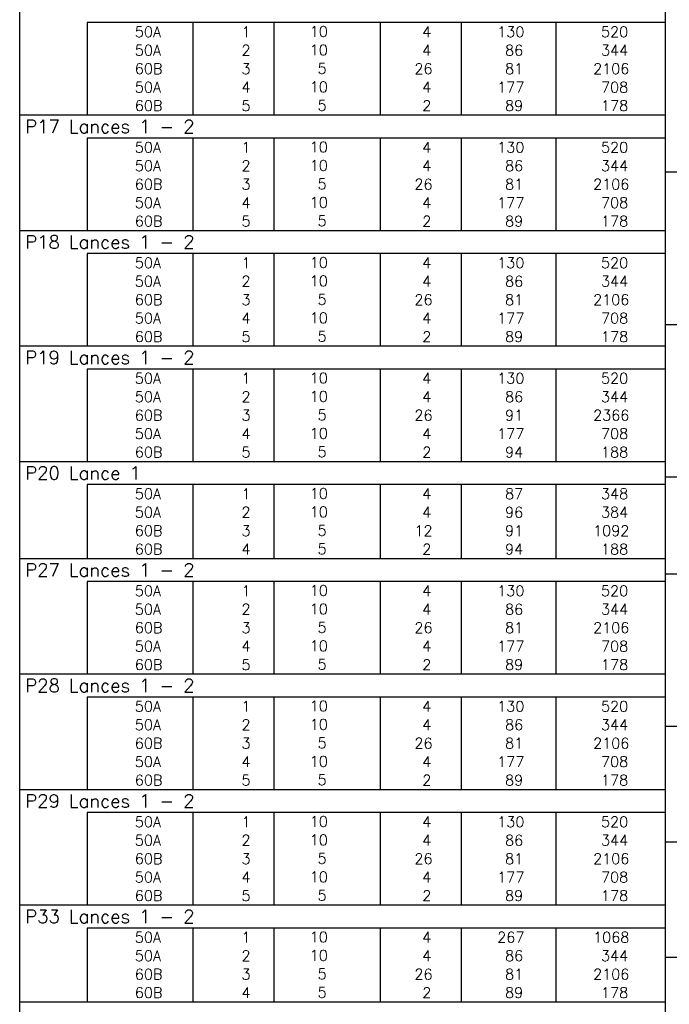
# Model space of a CAD drawing. Extents: x 0 to 119, y 0 to 84.
# Tile 16 of 20: x 95 to 106, y 39 to 56. Entities that reach past the tile are written whole.
import ezdxf

# ---------------------------------------------------------------- set-up
doc = ezdxf.new("R2010")
doc.units = 0
doc.layers.add('2', color=2, linetype='CONTINUOUS')
doc.styles.get("Standard").update_dxf_attribs({"font": 'ROMANS.SHX'})

msp = doc.modelspace()

# ---------------------------------------------------------------- linework, layer by layer
at = {"layer": '2', "linetype": 'CONTINUOUS'}
for p, q in [((95.4, 56.091267), (95.4, 56.485017)), ((106.4, 56.091267), (106.4, 56.485017)), ((95.4, 55.776267), (95.4, 56.091267)), ((106.4, 56.091267), (96.55, 56.091267)), ((96.55, 56.091267), (96.55, 55.776267)), ((98.35, 56.091267), (98.35, 55.776267)), ((99.73, 56.091267), (99.73, 55.776267)), ((101.54, 56.091267), (101.54, 55.776267)), ((102.92, 56.091267), (102.92, 55.776267)), ((104.53, 56.091267), (104.53, 55.776267)), ((106.4, 55.750017), (106.4, 56.143767)), ((106.4, 55.776267), (106.4, 56.091267)), ((95.4, 55.461267), (95.4, 55.776267)), ((96.55, 55.776267), (96.55, 55.461267)), ((98.35, 55.776267), (98.35, 55.461267)), ((99.73, 55.776267), (99.73, 55.461267)), ((101.54, 55.776267), (101.54, 55.461267)), ((102.92, 55.776267), (102.92, 55.461267)), ((104.53, 55.776267), (104.53, 55.461267)), ((106.4, 55.461267), (106.4, 55.776267)), ((106.4, 55.435017), (106.4, 55.750017)), ((95.4, 55.146267), (95.4, 55.461267)), ((96.55, 55.461267), (96.55, 55.146267)), ((98.35, 55.461267), (98.35, 55.146267)), ((99.73, 55.461267), (99.73, 55.146267)), ((101.54, 55.461267), (101.54, 55.146267)), ((102.92, 55.461267), (102.92, 55.146267)), ((104.53, 55.461267), (104.53, 55.146267)), ((106.4, 55.146267), (106.4, 55.461267)), ((106.4, 55.120017), (106.4, 55.435017)), ((95.4, 54.831267), (95.4, 55.146267)), ((96.55, 55.146267), (96.55, 54.831267)), ((98.35, 55.146267), (98.35, 54.831267)), ((99.73, 55.146267), (99.73, 54.831267)), ((101.54, 55.146267), (101.54, 54.831267)), ((102.92, 55.146267), (102.92, 54.831267)), ((104.53, 55.146267), (104.53, 54.831267)), ((106.4, 54.831267), (106.4, 55.146267)), ((106.4, 54.805017), (106.4, 55.120017)), ((95.4, 54.516267), (95.4, 54.831267)), ((96.55, 54.831267), (96.55, 54.516267)), ((98.35, 54.831267), (98.35, 54.516267)), ((99.73, 54.831267), (99.73, 54.516267)), ((101.54, 54.831267), (101.54, 54.516267)), ((102.92, 54.831267), (102.92, 54.516267)), ((104.53, 54.831267), (104.53, 54.516267)), ((106.4, 54.516267), (106.4, 54.831267)), ((106.4, 54.490018), (106.4, 54.805017)), ((95.4, 54.122517), (95.4, 54.516267)), ((95.4, 54.516267), (106.4, 54.516267)), ((106.4, 54.122517), (106.4, 54.516267)), ((106.4, 54.175018), (106.4, 54.490018)), ((95.4, 53.807517), (95.4, 54.122517)), ((106.4, 54.122517), (96.55, 54.122517)), ((96.55, 54.122517), (96.55, 53.807517)), ((98.35, 54.122517), (98.35, 53.807517)), ((99.73, 54.122517), (99.73, 53.807517)), ((101.54, 54.122517), (101.54, 53.807517)), ((102.92, 54.122517), (102.92, 53.807517)), ((104.53, 54.122517), (104.53, 53.807517)), ((106.4, 53.860018), (106.4, 54.175018)), ((106.4, 53.807517), (106.4, 54.122517)), ((95.4, 53.492517), (95.4, 53.807517)), ((96.55, 53.807517), (96.55, 53.492517)), ((98.35, 53.807517), (98.35, 53.492517)), ((99.73, 53.807517), (99.73, 53.492517)), ((101.54, 53.807517), (101.54, 53.492517)), ((102.92, 53.807517), (102.92, 53.492517)), ((104.53, 53.807517), (104.53, 53.492517)), ((106.4, 53.545018), (106.4, 53.860018)), ((106.4, 53.492517), (106.4, 53.807517)), ((106.4, 53.151268), (106.4, 53.545018)), ((106.4, 53.545018), (117.4, 53.545018)), ((95.4, 53.177518), (95.4, 53.492517)), ((96.55, 53.492517), (96.55, 53.177518)), ((98.35, 53.492517), (98.35, 53.177518)), ((99.73, 53.492517), (99.73, 53.177518)), ((101.54, 53.492517), (101.54, 53.177518)), ((102.92, 53.492517), (102.92, 53.177518)), ((104.53, 53.492517), (104.53, 53.177518)), ((106.4, 53.177518), (106.4, 53.492517)), ((95.4, 52.862518), (95.4, 53.177518)), ((96.55, 53.177518), (96.55, 52.862518)), ((98.35, 53.177518), (98.35, 52.862518)), ((99.73, 53.177518), (99.73, 52.862518)), ((101.54, 53.177518), (101.54, 52.862518)), ((102.92, 53.177518), (102.92, 52.862518)), ((104.53, 53.177518), (104.53, 52.862518)), ((106.4, 52.862518), (106.4, 53.177518)), ((106.4, 52.836268), (106.4, 53.151268)), ((95.4, 52.547518), (95.4, 52.862518)), ((96.55, 52.862518), (96.55, 52.547518)), ((98.35, 52.862518), (98.35, 52.547518)), ((99.73, 52.862518), (99.73, 52.547518)), ((101.54, 52.862518), (101.54, 52.547518)), ((102.92, 52.862518), (102.92, 52.547518)), ((104.53, 52.862518), (104.53, 52.547518)), ((106.4, 52.547518), (106.4, 52.862518)), ((106.4, 52.521268), (106.4, 52.836268)), ((95.4, 52.153768), (95.4, 52.547518)), ((95.4, 52.547518), (106.4, 52.547518)), ((106.4, 52.153768), (106.4, 52.547518)), ((106.4, 52.206268), (106.4, 52.521268)), ((106.4, 51.891268), (106.4, 52.206268)), ((95.4, 51.838768), (95.4, 52.153768)), ((106.4, 52.153768), (96.55, 52.153768)), ((96.55, 52.153768), (96.55, 51.838768)), ((98.35, 52.153768), (98.35, 51.838768)), ((99.73, 52.153768), (99.73, 51.838768)), ((101.54, 52.153768), (101.54, 51.838768)), ((102.92, 52.153768), (102.92, 51.838768)), ((104.53, 52.153768), (104.53, 51.838768)), ((106.4, 51.838768), (106.4, 52.153768)), ((106.4, 51.576268), (106.4, 51.891268)), ((95.4, 51.523768), (95.4, 51.838768)), ((96.55, 51.838768), (96.55, 51.523768)), ((98.35, 51.838768), (98.35, 51.523768)), ((99.73, 51.838768), (99.73, 51.523768)), ((101.54, 51.838768), (101.54, 51.523768)), ((102.92, 51.838768), (102.92, 51.523768)), ((104.53, 51.838768), (104.53, 51.523768)), ((106.4, 51.523768), (106.4, 51.838768)), ((106.4, 51.261268), (106.4, 51.576268)), ((95.4, 51.208768), (95.4, 51.523768)), ((96.55, 51.523768), (96.55, 51.208768)), ((98.35, 51.523768), (98.35, 51.208768)), ((99.73, 51.523768), (99.73, 51.208768)), ((101.54, 51.523768), (101.54, 51.208768)), ((102.92, 51.523768), (102.92, 51.208768)), ((104.53, 51.523768), (104.53, 51.208768)), ((106.4, 51.208768), (106.4, 51.523768)), ((95.4, 50.893768), (95.4, 51.208768)), ((96.55, 51.208768), (96.55, 50.893768)), ((98.35, 51.208768), (98.35, 50.893768)), ((99.73, 51.208768), (99.73, 50.893768)), ((101.54, 51.208768), (101.54, 50.893768)), ((102.92, 51.208768), (102.92, 50.893768)), ((104.53, 51.208768), (104.53, 50.893768)), ((106.4, 50.946268), (106.4, 51.261268)), ((106.4, 50.893768), (106.4, 51.208768)), ((95.4, 50.578768), (95.4, 50.893768)), ((96.55, 50.893768), (96.55, 50.578768)), ((98.35, 50.893768), (98.35, 50.578768)), ((99.73, 50.893768), (99.73, 50.578768)), ((101.54, 50.893768), (101.54, 50.578768)), ((102.92, 50.893768), (102.92, 50.578768)), ((104.53, 50.893768), (104.53, 50.578768)), ((106.4, 50.552518), (106.4, 50.946268)), ((106.4, 50.946268), (117.4, 50.946268)), ((106.4, 50.578768), (106.4, 50.893768)), ((95.4, 50.185018), (95.4, 50.578768)), ((95.4, 50.578768), (106.4, 50.578768)), ((106.4, 50.185018), (106.4, 50.578768)), ((106.4, 50.237519), (106.4, 50.552518)), ((95.4, 49.870018), (95.4, 50.185018)), ((106.4, 50.185018), (96.55, 50.185018)), ((96.55, 50.185018), (96.55, 49.870018)), ((98.35, 50.185018), (98.35, 49.870018)), ((99.73, 50.185018), (99.73, 49.870018)), ((101.54, 50.185018), (101.54, 49.870018)), ((102.92, 50.185018), (102.92, 49.870018)), ((104.53, 50.185018), (104.53, 49.870018)), ((106.4, 49.922519), (106.4, 50.237519)), ((106.4, 49.870018), (106.4, 50.185018)), ((95.4, 49.555018), (95.4, 49.870018)), ((96.55, 49.870018), (96.55, 49.555018)), ((98.35, 49.870018), (98.35, 49.555018)), ((99.73, 49.870018), (99.73, 49.555018)), ((101.54, 49.870018), (101.54, 49.555018)), ((102.92, 49.870018), (102.92, 49.555018)), ((104.53, 49.870018), (104.53, 49.555018)), ((106.4, 49.607519), (106.4, 49.922519)), ((106.4, 49.555018), (106.4, 49.870018)), ((95.4, 49.240018), (95.4, 49.555018)), ((96.55, 49.555018), (96.55, 49.240018)), ((98.35, 49.555018), (98.35, 49.240018)), ((99.73, 49.555018), (99.73, 49.240018)), ((101.54, 49.555018), (101.54, 49.240018)), ((102.92, 49.555018), (102.92, 49.240018)), ((104.53, 49.555018), (104.53, 49.240018)), ((106.4, 49.292519), (106.4, 49.607519)), ((106.4, 49.240018), (106.4, 49.555018)), ((95.4, 48.925019), (95.4, 49.240018)), ((96.55, 49.240018), (96.55, 48.925019)), ((98.35, 49.240018), (98.35, 48.925019)), ((99.73, 49.240018), (99.73, 48.925019)), ((101.54, 49.240018), (101.54, 48.925019)), ((102.92, 49.240018), (102.92, 48.925019)), ((104.53, 49.240018), (104.53, 48.925019)), ((106.4, 48.977519), (106.4, 49.292519)), ((106.4, 48.925019), (106.4, 49.240018)), ((95.4, 48.610019), (95.4, 48.925019)), ((96.55, 48.925019), (96.55, 48.610019)), ((98.35, 48.925019), (98.35, 48.610019)), ((99.73, 48.925019), (99.73, 48.610019)), ((101.54, 48.925019), (101.54, 48.610019)), ((102.92, 48.925019), (102.92, 48.610019)), ((104.53, 48.925019), (104.53, 48.610019)), ((106.4, 48.662519), (106.4, 48.977519)), ((106.4, 48.610019), (106.4, 48.925019)), ((95.4, 48.216269), (95.4, 48.610019)), ((95.4, 48.610019), (106.4, 48.610019)), ((106.4, 48.347519), (106.4, 48.662519)), ((106.4, 48.216269), (106.4, 48.610019)), ((106.4, 47.953769), (106.4, 48.347519)), ((106.4, 48.347519), (117.4, 48.347519)), ((95.4, 47.901269), (95.4, 48.216269)), ((106.4, 48.216269), (96.55, 48.216269)), ((96.55, 48.216269), (96.55, 47.901269)), ((98.35, 48.216269), (98.35, 47.901269)), ((99.73, 48.216269), (99.73, 47.901269)), ((101.54, 48.216269), (101.54, 47.901269)), ((102.92, 48.216269), (102.92, 47.901269)), ((104.53, 48.216269), (104.53, 47.901269)), ((106.4, 47.901269), (106.4, 48.216269)), ((95.4, 47.586269), (95.4, 47.901269)), ((96.55, 47.901269), (96.55, 47.586269)), ((98.35, 47.901269), (98.35, 47.586269)), ((99.73, 47.901269), (99.73, 47.586269)), ((101.54, 47.901269), (101.54, 47.586269)), ((102.92, 47.901269), (102.92, 47.586269)), ((104.53, 47.901269), (104.53, 47.586269)), ((106.4, 47.638769), (106.4, 47.953769)), ((106.4, 47.586269), (106.4, 47.901269)), ((95.4, 47.271269), (95.4, 47.586269)), ((96.55, 47.586269), (96.55, 47.271269)), ((98.35, 47.586269), (98.35, 47.271269)), ((99.73, 47.586269), (99.73, 47.271269)), ((101.54, 47.586269), (101.54, 47.271269)), ((102.92, 47.586269), (102.92, 47.271269)), ((104.53, 47.586269), (104.53, 47.271269)), ((106.4, 47.323769), (106.4, 47.638769)), ((106.4, 47.271269), (106.4, 47.586269)), ((95.4, 46.956269), (95.4, 47.271269)), ((96.55, 47.271269), (96.55, 46.956269)), ((98.35, 47.271269), (98.35, 46.956269)), ((99.73, 47.271269), (99.73, 46.956269)), ((101.54, 47.271269), (101.54, 46.956269)), ((102.92, 47.271269), (102.92, 46.956269)), ((104.53, 47.271269), (104.53, 46.956269)), ((106.4, 47.008769), (106.4, 47.323769)), ((106.4, 46.956269), (106.4, 47.271269)), ((106.4, 46.693769), (106.4, 47.008769)), ((95.4, 46.562519), (95.4, 46.956269)), ((95.4, 46.956269), (106.4, 46.956269)), ((106.4, 46.562519), (106.4, 46.956269)), ((106.4, 46.300019), (106.4, 46.693769)), ((106.4, 46.693769), (117.4, 46.693769)), ((95.4, 46.247519), (95.4, 46.562519)), ((106.4, 46.562519), (96.55, 46.562519)), ((96.55, 46.562519), (96.55, 46.247519)), ((98.35, 46.562519), (98.35, 46.247519)), ((99.73, 46.562519), (99.73, 46.247519)), ((101.54, 46.562519), (101.54, 46.247519)), ((102.92, 46.562519), (102.92, 46.247519)), ((104.53, 46.562519), (104.53, 46.247519)), ((106.4, 46.247519), (106.4, 46.562519)), ((95.4, 45.932519), (95.4, 46.247519)), ((96.55, 46.247519), (96.55, 45.932519)), ((98.35, 46.247519), (98.35, 45.932519)), ((99.73, 46.247519), (99.73, 45.932519)), ((101.54, 46.247519), (101.54, 45.932519)), ((102.92, 46.247519), (102.92, 45.932519)), ((104.53, 46.247519), (104.53, 45.932519)), ((106.4, 45.98502), (106.4, 46.300019)), ((106.4, 45.932519), (106.4, 46.247519)), ((95.4, 45.617519), (95.4, 45.932519)), ((96.55, 45.932519), (96.55, 45.617519)), ((98.35, 45.932519), (98.35, 45.617519)), ((99.73, 45.932519), (99.73, 45.617519)), ((101.54, 45.932519), (101.54, 45.617519)), ((102.92, 45.932519), (102.92, 45.617519)), ((104.53, 45.932519), (104.53, 45.617519)), ((106.4, 45.67002), (106.4, 45.98502)), ((106.4, 45.617519), (106.4, 45.932519)), ((106.4, 45.35502), (106.4, 45.67002)), ((95.4, 45.302519), (95.4, 45.617519)), ((96.55, 45.617519), (96.55, 45.302519)), ((98.35, 45.617519), (98.35, 45.302519)), ((99.73, 45.617519), (99.73, 45.302519)), ((101.54, 45.617519), (101.54, 45.302519)), ((102.92, 45.617519), (102.92, 45.302519)), ((104.53, 45.617519), (104.53, 45.302519)), ((106.4, 45.302519), (106.4, 45.617519)), ((106.4, 45.04002), (106.4, 45.35502)), ((95.4, 44.987519), (95.4, 45.302519)), ((96.55, 45.302519), (96.55, 44.987519)), ((98.35, 45.302519), (98.35, 44.987519)), ((99.73, 45.302519), (99.73, 44.987519)), ((101.54, 45.302519), (101.54, 44.987519)), ((102.92, 45.302519), (102.92, 44.987519)), ((104.53, 45.302519), (104.53, 44.987519)), ((106.4, 44.987519), (106.4, 45.302519)), ((95.4, 44.593769), (95.4, 44.987519)), ((95.4, 44.987519), (106.4, 44.987519)), ((106.4, 44.72502), (106.4, 45.04002)), ((106.4, 44.593769), (106.4, 44.987519)), ((106.4, 44.41002), (106.4, 44.72502)), ((95.4, 44.27877), (95.4, 44.593769)), ((106.4, 44.593769), (96.55, 44.593769)), ((96.55, 44.593769), (96.55, 44.27877)), ((98.35, 44.593769), (98.35, 44.27877)), ((99.73, 44.593769), (99.73, 44.27877)), ((101.54, 44.593769), (101.54, 44.27877)), ((102.92, 44.593769), (102.92, 44.27877)), ((104.53, 44.593769), (104.53, 44.27877)), ((106.4, 44.27877), (106.4, 44.593769)), ((106.4, 44.09502), (106.4, 44.41002)), ((95.4, 43.96377), (95.4, 44.27877)), ((96.55, 44.27877), (96.55, 43.96377)), ((98.35, 44.27877), (98.35, 43.96377)), ((99.73, 44.27877), (99.73, 43.96377)), ((101.54, 44.27877), (101.54, 43.96377)), ((102.92, 44.27877), (102.92, 43.96377)), ((104.53, 44.27877), (104.53, 43.96377)), ((106.4, 43.96377), (106.4, 44.27877)), ((106.4, 43.70127), (106.4, 44.09502)), ((106.4, 44.09502), (117.4, 44.09502)), ((95.4, 43.64877), (95.4, 43.96377)), ((96.55, 43.96377), (96.55, 43.64877)), ((98.35, 43.96377), (98.35, 43.64877)), ((99.73, 43.96377), (99.73, 43.64877)), ((101.54, 43.96377), (101.54, 43.64877)), ((102.92, 43.96377), (102.92, 43.64877)), ((104.53, 43.96377), (104.53, 43.64877)), ((106.4, 43.64877), (106.4, 43.96377)), ((95.4, 43.33377), (95.4, 43.64877)), ((96.55, 43.64877), (96.55, 43.33377)), ((98.35, 43.64877), (98.35, 43.33377)), ((99.73, 43.64877), (99.73, 43.33377)), ((101.54, 43.64877), (101.54, 43.33377)), ((102.92, 43.64877), (102.92, 43.33377)), ((104.53, 43.64877), (104.53, 43.33377)), ((106.4, 43.38627), (106.4, 43.70127)), ((106.4, 43.33377), (106.4, 43.64877)), ((95.4, 43.01877), (95.4, 43.33377)), ((96.55, 43.33377), (96.55, 43.01877)), ((98.35, 43.33377), (98.35, 43.01877)), ((99.73, 43.33377), (99.73, 43.01877)), ((101.54, 43.33377), (101.54, 43.01877)), ((102.92, 43.33377), (102.92, 43.01877)), ((104.53, 43.33377), (104.53, 43.01877)), ((106.4, 43.07127), (106.4, 43.38627)), ((106.4, 43.01877), (106.4, 43.33377)), ((95.4, 42.62502), (95.4, 43.01877)), ((95.4, 43.01877), (106.4, 43.01877)), ((106.4, 42.75627), (106.4, 43.07127)), ((106.4, 42.62502), (106.4, 43.01877)), ((106.4, 42.44127), (106.4, 42.75627)), ((95.4, 42.31002), (95.4, 42.62502)), ((106.4, 42.62502), (96.55, 42.62502)), ((96.55, 42.62502), (96.55, 42.31002)), ((98.35, 42.62502), (98.35, 42.31002)), ((99.73, 42.62502), (99.73, 42.31002)), ((101.54, 42.62502), (101.54, 42.31002)), ((102.92, 42.62502), (102.92, 42.31002)), ((104.53, 42.62502), (104.53, 42.31002)), ((106.4, 42.31002), (106.4, 42.62502)), ((95.4, 41.99502), (95.4, 42.31002)), ((96.55, 42.31002), (96.55, 41.99502)), ((98.35, 42.31002), (98.35, 41.99502)), ((99.73, 42.31002), (99.73, 41.99502)), ((101.54, 42.31002), (101.54, 41.99502)), ((102.92, 42.31002), (102.92, 41.99502)), ((104.53, 42.31002), (104.53, 41.99502)), ((106.4, 42.126271), (106.4, 42.44127)), ((106.4, 41.99502), (106.4, 42.31002)), ((95.4, 41.68002), (95.4, 41.99502)), ((96.55, 41.99502), (96.55, 41.68002)), ((98.35, 41.99502), (98.35, 41.68002)), ((99.73, 41.99502), (99.73, 41.68002)), ((101.54, 41.99502), (101.54, 41.68002)), ((102.92, 41.99502), (102.92, 41.68002)), ((104.53, 41.99502), (104.53, 41.68002)), ((106.4, 41.732521), (106.4, 42.126271)), ((106.4, 42.126271), (117.4, 42.126271)), ((106.4, 41.68002), (106.4, 41.99502)), ((95.4, 41.36502), (95.4, 41.68002)), ((96.55, 41.68002), (96.55, 41.36502)), ((98.35, 41.68002), (98.35, 41.36502)), ((99.73, 41.68002), (99.73, 41.36502)), ((101.54, 41.68002), (101.54, 41.36502)), ((102.92, 41.68002), (102.92, 41.36502)), ((104.53, 41.68002), (104.53, 41.36502)), ((106.4, 41.417521), (106.4, 41.732521)), ((106.4, 41.36502), (106.4, 41.68002)), ((95.4, 41.05002), (95.4, 41.36502)), ((96.55, 41.36502), (96.55, 41.05002)), ((98.35, 41.36502), (98.35, 41.05002)), ((99.73, 41.36502), (99.73, 41.05002)), ((101.54, 41.36502), (101.54, 41.05002)), ((102.92, 41.36502), (102.92, 41.05002)), ((104.53, 41.36502), (104.53, 41.05002)), ((106.4, 41.102521), (106.4, 41.417521)), ((106.4, 41.05002), (106.4, 41.36502)), ((95.4, 40.65627), (95.4, 41.05002)), ((95.4, 41.05002), (106.4, 41.05002)), ((106.4, 40.787521), (106.4, 41.102521)), ((106.4, 40.65627), (106.4, 41.05002)), ((106.4, 40.472521), (106.4, 40.787521)), ((95.4, 40.34127), (95.4, 40.65627)), ((106.4, 40.65627), (96.55, 40.65627)), ((96.55, 40.65627), (96.55, 40.34127)), ((98.35, 40.65627), (98.35, 40.34127)), ((99.73, 40.65627), (99.73, 40.34127)), ((101.54, 40.65627), (101.54, 40.34127)), ((102.92, 40.65627), (102.92, 40.34127)), ((104.53, 40.65627), (104.53, 40.34127)), ((106.4, 40.34127), (106.4, 40.65627)), ((106.4, 40.157521), (106.4, 40.472521)), ((95.4, 40.026271), (95.4, 40.34127)), ((96.55, 40.34127), (96.55, 40.026271)), ((98.35, 40.34127), (98.35, 40.026271)), ((99.73, 40.34127), (99.73, 40.026271)), ((101.54, 40.34127), (101.54, 40.026271)), ((102.92, 40.34127), (102.92, 40.026271)), ((104.53, 40.34127), (104.53, 40.026271)), ((106.4, 40.026271), (106.4, 40.34127)), ((106.4, 40.157521), (117.4, 40.157521)), ((95.4, 39.711271), (95.4, 40.026271)), ((96.55, 40.026271), (96.55, 39.711271)), ((98.35, 40.026271), (98.35, 39.711271)), ((99.73, 40.026271), (99.73, 39.711271)), ((101.54, 40.026271), (101.54, 39.711271)), ((102.92, 40.026271), (102.92, 39.711271)), ((104.53, 40.026271), (104.53, 39.711271)), ((106.4, 39.711271), (106.4, 40.026271)), ((95.4, 39.396271), (95.4, 39.711271)), ((96.55, 39.711271), (96.55, 39.396271)), ((98.35, 39.711271), (98.35, 39.396271)), ((99.73, 39.711271), (99.73, 39.396271)), ((101.54, 39.711271), (101.54, 39.396271)), ((102.92, 39.711271), (102.92, 39.396271)), ((104.53, 39.711271), (104.53, 39.396271)), ((106.4, 39.396271), (106.4, 39.711271)), ((95.4, 39.002521), (95.4, 39.396271)), ((95.4, 39.396271), (106.4, 39.396271)), ((106.4, 39.002521), (106.4, 39.396271))]:
    msp.add_line(p, q, dxfattribs=at)

# ---------------------------------------------------------------- texts
for s, height, p in [('     50A', 0.18, (96.689661, 55.843767)), ('  1', 0.18, (98.93, 55.843767)), ('   10  ', 0.18, (99.936543, 55.849206)), ('    4', 0.18, (101.72, 55.843767)), ('   130', 0.18, (103.13, 55.843767)), ('    520', 0.18, (104.763622, 55.843767)), ('     50A', 0.18, (96.689661, 55.528767)), ('  2', 0.18, (98.93, 55.528767)), ('   10  ', 0.18, (99.936543, 55.534206)), ('    4', 0.18, (101.72, 55.528767)), ('    86', 0.18, (103.13, 55.528767)), ('    344', 0.18, (104.763622, 55.528767)), ('     60B', 0.18, (96.689661, 55.213767)), ('  3', 0.18, (98.93, 55.213767)), ('    5  ', 0.18, (99.936543, 55.219206)), ('   26', 0.18, (101.72, 55.213767)), ('    81', 0.18, (103.13, 55.213767)), ('   2106', 0.18, (104.763622, 55.213767)), ('     50A', 0.18, (96.689661, 54.898767)), ('  4', 0.18, (98.93, 54.898767)), ('   10  ', 0.18, (99.936543, 54.904207)), ('    4', 0.18, (101.72, 54.898767)), ('   177', 0.18, (103.13, 54.898767)), ('    708', 0.18, (104.763622, 54.898767)), ('     60B', 0.18, (96.689661, 54.583767)), ('  5', 0.18, (98.93, 54.583767)), ('    5  ', 0.18, (99.936543, 54.589207)), ('    2', 0.18, (101.72, 54.583767)), ('    89', 0.18, (103.13, 54.583767)), ('    178', 0.18, (104.763622, 54.583767)), ('P17 Lances 1 - 2', 0.225, (95.495798, 54.206892)), ('     50A', 0.18, (96.689661, 53.875017)), ('  1', 0.18, (98.93, 53.875017)), ('   10  ', 0.18, (99.936543, 53.880457)), ('    4', 0.18, (101.72, 53.875017)), ('   130', 0.18, (103.13, 53.875017)), ('    520', 0.18, (104.763622, 53.875017)), ('     50A', 0.18, (96.689661, 53.560017)), ('  2', 0.18, (98.93, 53.560017)), ('   10  ', 0.18, (99.936543, 53.565457)), ('    4', 0.18, (101.72, 53.560017)), ('    86', 0.18, (103.13, 53.560017)), ('    344', 0.18, (104.763622, 53.560017)), ('     60B', 0.18, (96.689661, 53.245017)), ('  3', 0.18, (98.93, 53.245017)), ('    5  ', 0.18, (99.936543, 53.250457)), ('   26', 0.18, (101.72, 53.245017)), ('    81', 0.18, (103.13, 53.245017)), ('   2106', 0.18, (104.763622, 53.245017)), ('     50A', 0.18, (96.689661, 52.930017)), ('  4', 0.18, (98.93, 52.930017)), ('   10  ', 0.18, (99.936543, 52.935457)), ('    4', 0.18, (101.72, 52.930017)), ('   177', 0.18, (103.13, 52.930017)), ('    708', 0.18, (104.763622, 52.930017)), ('     60B', 0.18, (96.689661, 52.615018)), ('  5', 0.18, (98.93, 52.615018)), ('    5  ', 0.18, (99.936543, 52.620457)), ('    2', 0.18, (101.72, 52.615018)), ('    89', 0.18, (103.13, 52.615018)), ('    178', 0.18, (104.763622, 52.615018)), ('P18 Lances 1 - 2', 0.225, (95.495798, 52.238143)), ('     50A', 0.18, (96.689661, 51.906268)), ('  1', 0.18, (98.93, 51.906268)), ('   10  ', 0.18, (99.936543, 51.911707)), ('    4', 0.18, (101.72, 51.906268)), ('   130', 0.18, (103.13, 51.906268)), ('    520', 0.18, (104.763622, 51.906268)), ('     50A', 0.18, (96.689661, 51.591268)), ('  2', 0.18, (98.93, 51.591268)), ('   10  ', 0.18, (99.936543, 51.596707)), ('    4', 0.18, (101.72, 51.591268)), ('    86', 0.18, (103.13, 51.591268)), ('    344', 0.18, (104.763622, 51.591268)), ('     60B', 0.18, (96.689661, 51.276268)), ('  3', 0.18, (98.93, 51.276268)), ('    5  ', 0.18, (99.936543, 51.281707)), ('   26', 0.18, (101.72, 51.276268)), ('    81', 0.18, (103.13, 51.276268)), ('   2106', 0.18, (104.763622, 51.276268)), ('     50A', 0.18, (96.689661, 50.961268)), ('  4', 0.18, (98.93, 50.961268)), ('   10  ', 0.18, (99.936543, 50.966707)), ('    4', 0.18, (101.72, 50.961268)), ('   177', 0.18, (103.13, 50.961268)), ('    708', 0.18, (104.763622, 50.961268)), ('     60B', 0.18, (96.689661, 50.646268)), ('  5', 0.18, (98.93, 50.646268)), ('    5  ', 0.18, (99.936543, 50.651708)), ('    2', 0.18, (101.72, 50.646268)), ('    89', 0.18, (103.13, 50.646268)), ('    178', 0.18, (104.763622, 50.646268)), ('P19 Lances 1 - 2', 0.225, (95.495798, 50.269393)), ('     50A', 0.18, (96.689661, 49.937518)), ('  1', 0.18, (98.93, 49.937518)), ('   10  ', 0.18, (99.936543, 49.942958)), ('    4', 0.18, (101.72, 49.937518)), ('   130', 0.18, (103.13, 49.937518)), ('    520', 0.18, (104.763622, 49.937518)), ('     50A', 0.18, (96.689661, 49.622518)), ('  2', 0.18, (98.93, 49.622518)), ('   10  ', 0.18, (99.936543, 49.627958)), ('    4', 0.18, (101.72, 49.622518)), ('    86', 0.18, (103.13, 49.622518)), ('    344', 0.18, (104.763622, 49.622518)), ('     60B', 0.18, (96.689661, 49.307518)), ('  3', 0.18, (98.93, 49.307518)), ('    5  ', 0.18, (99.936543, 49.312958)), ('   26', 0.18, (101.72, 49.307518)), ('    91', 0.18, (103.13, 49.307518)), ('   2366', 0.18, (104.763622, 49.307518)), ('   10  ', 0.18, (99.936543, 48.997958)), ('     50A', 0.18, (96.689661, 48.992518)), ('  4', 0.18, (98.93, 48.992518)), ('    4', 0.18, (101.72, 48.992518)), ('   177', 0.18, (103.13, 48.992518)), ('    708', 0.18, (104.763622, 48.992518)), ('     60B', 0.18, (96.689661, 48.677518)), ('  5', 0.18, (98.93, 48.677518)), ('    5  ', 0.18, (99.936543, 48.682958)), ('    2', 0.18, (101.72, 48.677518)), ('    94', 0.18, (103.13, 48.677518)), ('    188', 0.18, (104.763622, 48.677518)), ('P20 Lance 1', 0.225, (95.495798, 48.300644)), ('     50A', 0.18, (96.689661, 47.968769)), ('  1', 0.18, (98.93, 47.968769)), ('   10  ', 0.18, (99.936543, 47.974208)), ('    4', 0.18, (101.72, 47.968769)), ('    87', 0.18, (103.13, 47.968769)), ('    348', 0.18, (104.763622, 47.968769)), ('     50A', 0.18, (96.689661, 47.653769)), ('  2', 0.18, (98.93, 47.653769)), ('   10  ', 0.18, (99.936543, 47.659208)), ('    96', 0.18, (103.13, 47.653769)), ('    384', 0.18, (104.763622, 47.653769)), ('    4', 0.18, (101.72, 47.653769)), ('     60B', 0.18, (96.689661, 47.338769)), ('  3', 0.18, (98.93, 47.338769)), ('    5  ', 0.18, (99.936543, 47.344208)), ('   12', 0.18, (101.72, 47.338769)), ('    91', 0.18, (103.13, 47.338769)), ('   1092', 0.18, (104.763622, 47.338769)), ('     60B', 0.18, (96.689661, 47.023769)), ('  4', 0.18, (98.93, 47.023769)), ('    5  ', 0.18, (99.936543, 47.029208)), ('    2', 0.18, (101.72, 47.023769)), ('    94', 0.18, (103.13, 47.023769)), ('    188', 0.18, (104.763622, 47.023769)), ('P27 Lances 1 - 2', 0.225, (95.495798, 46.646894)), ('     50A', 0.18, (96.689661, 46.315019)), ('  1', 0.18, (98.93, 46.315019)), ('   10  ', 0.18, (99.936543, 46.320458)), ('    4', 0.18, (101.72, 46.315019)), ('   130', 0.18, (103.13, 46.315019)), ('    520', 0.18, (104.763622, 46.315019)), ('     50A', 0.18, (96.689661, 46.000019)), ('  2', 0.18, (98.93, 46.000019)), ('   10  ', 0.18, (99.936543, 46.005459)), ('    4', 0.18, (101.72, 46.000019)), ('    86', 0.18, (103.13, 46.000019)), ('    344', 0.18, (104.763622, 46.000019)), ('     60B', 0.18, (96.689661, 45.685019)), ('  3', 0.18, (98.93, 45.685019)), ('    5  ', 0.18, (99.936543, 45.690459)), ('   26', 0.18, (101.72, 45.685019)), ('    81', 0.18, (103.13, 45.685019)), ('   2106', 0.18, (104.763622, 45.685019)), ('     50A', 0.18, (96.689661, 45.370019)), ('  4', 0.18, (98.93, 45.370019)), ('   10  ', 0.18, (99.936543, 45.375459)), ('    4', 0.18, (101.72, 45.370019)), ('   177', 0.18, (103.13, 45.370019)), ('    708', 0.18, (104.763622, 45.370019)), ('     60B', 0.18, (96.689661, 45.055019)), ('  5', 0.18, (98.93, 45.055019)), ('    5  ', 0.18, (99.936543, 45.060459)), ('    2', 0.18, (101.72, 45.055019)), ('    89', 0.18, (103.13, 45.055019)), ('    178', 0.18, (104.763622, 45.055019)), ('P28 Lances 1 - 2', 0.225, (95.495798, 44.678144)), ('     50A', 0.18, (96.689661, 44.346269)), ('  1', 0.18, (98.93, 44.346269)), ('   10  ', 0.18, (99.936543, 44.351709)), ('    4', 0.18, (101.72, 44.346269)), ('   130', 0.18, (103.13, 44.346269)), ('    520', 0.18, (104.763622, 44.346269)), ('     50A', 0.18, (96.689661, 44.031269)), ('  2', 0.18, (98.93, 44.031269)), ('   10  ', 0.18, (99.936543, 44.036709)), ('    4', 0.18, (101.72, 44.031269)), ('    86', 0.18, (103.13, 44.031269)), ('    344', 0.18, (104.763622, 44.031269)), ('     60B', 0.18, (96.689661, 43.71627)), ('  3', 0.18, (98.93, 43.71627)), ('    5  ', 0.18, (99.936543, 43.721709)), ('   26', 0.18, (101.72, 43.71627)), ('    81', 0.18, (103.13, 43.71627)), ('   2106', 0.18, (104.763622, 43.71627)), ('     50A', 0.18, (96.689661, 43.40127)), ('  4', 0.18, (98.93, 43.40127)), ('   10  ', 0.18, (99.936543, 43.406709)), ('    4', 0.18, (101.72, 43.40127)), ('   177', 0.18, (103.13, 43.40127)), ('    708', 0.18, (104.763622, 43.40127)), ('     60B', 0.18, (96.689661, 43.08627)), ('  5', 0.18, (98.93, 43.08627)), ('    5  ', 0.18, (99.936543, 43.091709)), ('    2', 0.18, (101.72, 43.08627)), ('    89', 0.18, (103.13, 43.08627)), ('    178', 0.18, (104.763622, 43.08627)), ('P29 Lances 1 - 2', 0.225, (95.495798, 42.709395)), ('     50A', 0.18, (96.689661, 42.37752)), ('  1', 0.18, (98.93, 42.37752)), ('   10  ', 0.18, (99.936543, 42.382959)), ('    4', 0.18, (101.72, 42.37752)), ('   130', 0.18, (103.13, 42.37752)), ('    520', 0.18, (104.763622, 42.37752)), ('     50A', 0.18, (96.689661, 42.06252)), ('  2', 0.18, (98.93, 42.06252)), ('   10  ', 0.18, (99.936543, 42.067959)), ('    4', 0.18, (101.72, 42.06252)), ('    86', 0.18, (103.13, 42.06252)), ('    344', 0.18, (104.763622, 42.06252)), ('     60B', 0.18, (96.689661, 41.74752)), ('  3', 0.18, (98.93, 41.74752)), ('    5  ', 0.18, (99.936543, 41.75296)), ('   26', 0.18, (101.72, 41.74752)), ('    81', 0.18, (103.13, 41.74752)), ('   2106', 0.18, (104.763622, 41.74752)), ('     50A', 0.18, (96.689661, 41.43252)), ('  4', 0.18, (98.93, 41.43252)), ('   10  ', 0.18, (99.936543, 41.43796)), ('    4', 0.18, (101.72, 41.43252)), ('   177', 0.18, (103.13, 41.43252)), ('    708', 0.18, (104.763622, 41.43252)), ('     60B', 0.18, (96.689661, 41.11752)), ('  5', 0.18, (98.93, 41.11752)), ('    5  ', 0.18, (99.936543, 41.12296)), ('    2', 0.18, (101.72, 41.11752)), ('    89', 0.18, (103.13, 41.11752)), ('    178', 0.18, (104.763622, 41.11752)), ('P33 Lances 1 - 2', 0.225, (95.495798, 40.740645)), ('     50A', 0.18, (96.689661, 40.40877)), ('  1', 0.18, (98.93, 40.40877)), ('   10  ', 0.18, (99.936543, 40.41421)), ('    4', 0.18, (101.72, 40.40877)), ('   267', 0.18, (103.13, 40.40877)), ('   1068', 0.18, (104.763622, 40.40877)), ('   10  ', 0.18, (99.936543, 40.09921)), ('     50A', 0.18, (96.689661, 40.09377)), ('  2', 0.18, (98.93, 40.09377)), ('    4', 0.18, (101.72, 40.09377)), ('    86', 0.18, (103.13, 40.09377)), ('    344', 0.18, (104.763622, 40.09377)), ('     60B', 0.18, (96.689661, 39.778771)), ('  3', 0.18, (98.93, 39.778771)), ('    5  ', 0.18, (99.936543, 39.78421)), ('   26', 0.18, (101.72, 39.778771)), ('    81', 0.18, (103.13, 39.778771)), ('   2106', 0.18, (104.763622, 39.778771)), ('     60B', 0.18, (96.689661, 39.463771)), ('  4', 0.18, (98.93, 39.463771)), ('    5  ', 0.18, (99.936543, 39.46921)), ('    2', 0.18, (101.72, 39.463771)), ('    89', 0.18, (103.13, 39.463771)), ('    178', 0.18, (104.763622, 39.463771))]:
    msp.add_text(s, height=height, dxfattribs=at).set_placement(p)

doc.saveas('drawing.dxf')
